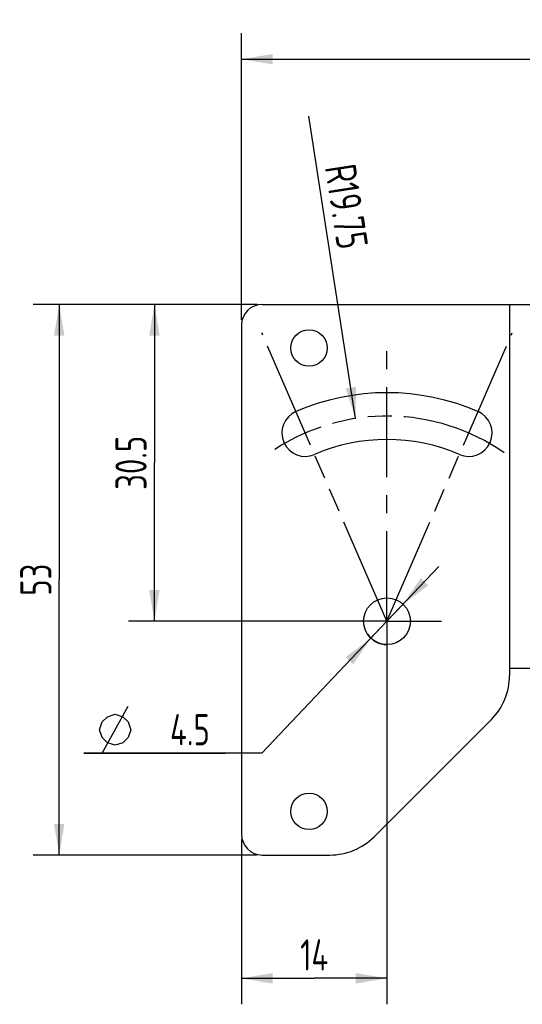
# Model space of a CAD drawing. Header units: millimetres. Extents: x 80 to 332, y 122 to 222.
# Tile 2 of 4: x 144 to 192, y 127 to 222. Entities that reach past the tile are written whole.
import ezdxf

# ---------------------------------------------------------------- set-up
doc = ezdxf.new("R2010")
doc.units = ezdxf.units.MM
doc.header["$LTSCALE"] = 23.1
doc.linetypes.add('CENTER', pattern=[0.6, 0.375, -0.075, 0.075, -0.075])
doc.linetypes.add('PHANTOM', pattern=[0.8, 0.45, -0.05, 0.1, -0.05, 0.1, -0.05])
doc.layers.get('0').update_dxf_attribs({"linetype": 'CONTINUOUS'})
for name, color, linetype in [('000-ID2000X_DXF_DIMENSION', 7, 'CONTINUOUS'), ('DE-11-107728_DXF_AXIS', 7, 'CONTINUOUS'), ('DE-11-107728DXF_CONTINUOUS_LINE', 7, 'CONTINUOUS'), ('DIMS', 7, 'CONTINUOUS')]:
    doc.layers.add(name, color=color, linetype=linetype)
doc.styles.get("Standard").update_dxf_attribs({"font": 'ISOCP', "width": 0.8})
doc.dimstyles.new('DIMSTYLE_1', dxfattribs={"dimtxt": 3, "dimasz": 3, "dimexe": 2.5, "dimexo": 0.5, "dimgap": 0.75, "dimtad": 1, "dimdsep": 46, "dimtxsty": 'STANDARD', "dimblk": '_FILLED', "dimblk1": '_FILLED', "dimblk2": '_FILLED', "dimcen": 0.09, "dimclrt": 3, "dimazin": 2, "dimtp": 0.3, "dimtm": 0.3, "dimtfac": 1, "dimtofl": 0, "dimtmove": 0, "dimatfit": 3, "dimldrblk": '_FILLED', "dimfxl": 1, "dimtolj": 1, "dimarcsym": 0})
doc.dimstyles.new('DIMSTYLE_4', dxfattribs={"dimtxt": 3, "dimasz": 3, "dimexe": 2.5, "dimexo": 0.5, "dimtad": 1, "dimdsep": 46, "dimtxsty": 'STANDARD', "dimblk": '_FILLED', "dimblk1": '_FILLED', "dimblk2": '_FILLED', "dimcen": 0.09, "dimclrt": 3, "dimazin": 2, "dimtp": 0.1, "dimtm": 0.1, "dimtfac": 1, "dimtmove": 0, "dimatfit": 2, "dimldrblk": '_FILLED', "dimfxl": 1, "dimtolj": 1, "dimarcsym": 0})
doc.dimstyles.new('DIMSTYLE_5', dxfattribs={"dimtxt": 3, "dimasz": 3, "dimexe": 2.5, "dimexo": 0.5, "dimgap": 0.75, "dimtad": 1, "dimdsep": 46, "dimtxsty": 'STANDARD', "dimblk": '_FILLED', "dimblk1": '_FILLED', "dimblk2": '_FILLED', "dimcen": 0.09, "dimclrt": 3, "dimazin": 2, "dimtp": 0.2, "dimtm": 0.2, "dimtfac": 1, "dimtofl": 0, "dimtmove": 0, "dimatfit": 3, "dimldrblk": '_FILLED', "dimfxl": 1, "dimtolj": 1, "dimarcsym": 0})
doc.dimstyles.new('DIMSTYLE_6', dxfattribs={"dimtxt": 3, "dimasz": 3, "dimexe": 2.5, "dimexo": 0.5, "dimgap": 0.75, "dimtad": 1, "dimdsep": 46, "dimtxsty": 'STANDARD', "dimblk": '_FILLED', "dimblk1": '_FILLED', "dimblk2": '_FILLED', "dimcen": 0.09, "dimclrt": 3, "dimazin": 2, "dimtp": 0.2, "dimtm": 0.2, "dimtfac": 1, "dimtofl": 0, "dimtmove": 0, "dimatfit": 3, "dimldrblk": '_FILLED', "dimfxl": 1, "dimtolj": 1, "dimarcsym": 0})

# ---------------------------------------------------------------- blocks, each defined once
blk = doc.blocks.new('_FILLED')
at = {"color": 0, "linetype": 'ByBlock'}
blk.add_solid([(0, 0), (-1, 0.167), (-1, -0.167)], dxfattribs=at)
blk = doc.blocks.new('*D9')
at = {"layer": '000-ID2000X_DXF_DIMENSION', "color": 4}
for p, q in [((165.061, 193.028), (165.061, 220.629)), ((234.061, 188.978), (234.061, 220.629)), ((165.061, 218.129), (199.561, 218.129)), ((234.061, 218.129), (199.561, 218.129))]:
    blk.add_line(p, q, dxfattribs=at)
at = {"layer": '000-ID2000X_DXF_DIMENSION', "color": 4, "xscale": 3, "yscale": 3, "zscale": 3, "rotation": 180}
blk.add_blockref('_FILLED', (165.061, 218.129), dxfattribs=at)
at = {"layer": '000-ID2000X_DXF_DIMENSION', "color": 4, "xscale": 3, "yscale": 3, "zscale": 3}
blk.add_blockref('_FILLED', (234.061, 218.129), dxfattribs=at)
at = {"layer": '000-ID2000X_DXF_DIMENSION', "color": 3, "insert": (199.561, 221.879), "char_height": 3, "width": 4.40625, "attachment_point": 2, "line_spacing_factor": 0.9}
blk.add_mtext('69', dxfattribs=at)
blk = doc.blocks.new('*D14')
at = {"layer": '000-ID2000X_DXF_DIMENSION', "color": 4}
for p, q in [((166.561, 194.528), (145.022, 194.528)), ((147.522, 194.528), (147.522, 168.028)), ((147.522, 141.528), (147.522, 168.028)), ((166.561, 141.528), (145.022, 141.528))]:
    blk.add_line(p, q, dxfattribs=at)
at = {"layer": '000-ID2000X_DXF_DIMENSION', "color": 4, "xscale": 3, "yscale": 3, "zscale": 3}
for p, rotation in [((147.522, 194.528), 90), ((147.522, 141.528), 270)]:
    blk.add_blockref('_FILLED', p, dxfattribs=dict(at, rotation=rotation))
at = {"layer": '000-ID2000X_DXF_DIMENSION', "color": 3, "insert": (143.772, 168.028), "char_height": 3, "width": 4.40625, "attachment_point": 2, "rotation": 90, "line_spacing_factor": 0.9}
blk.add_mtext('53', dxfattribs=at)
blk = doc.blocks.new('*D15')
at = {"layer": '000-ID2000X_DXF_DIMENSION', "color": 4}
blk.add_line((176.041, 183.546), (171.539, 212.634), dxfattribs=at)
at = {"layer": '000-ID2000X_DXF_DIMENSION', "color": 4, "xscale": 3, "yscale": 3, "zscale": 3, "rotation": 278.7975508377}
blk.add_blockref('_FILLED', (176.041, 183.546), dxfattribs=at)
at = {"layer": '000-ID2000X_DXF_DIMENSION', "color": 3, "insert": (177.267, 200.145), "char_height": 3, "width": 13.21875, "attachment_point": 3, "rotation": 278.79755, "line_spacing_factor": 0.9}
blk.add_mtext('R19.75', dxfattribs=at)
blk = doc.blocks.new('*D16')
at = {"layer": '000-ID2000X_DXF_DIMENSION', "color": 4}
for p, q in [((179.061, 164.028), (184.054, 169.286)), ((180.611, 165.66), (179.061, 164.028)), ((179.061, 164.028), (167.011, 151.339)), ((177.512, 162.397), (179.061, 164.028)), ((167.011, 151.339), (149.902, 151.339)), ((149.902, 151.339), (163.511, 151.339))]:
    blk.add_line(p, q, dxfattribs=at)
at = {"layer": '000-ID2000X_DXF_DIMENSION', "color": 4, "xscale": 3, "yscale": 3, "zscale": 3}
for p, rotation in [((180.611, 165.66), 226.480677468), ((177.512, 162.397), 46.480677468)]:
    blk.add_blockref('_FILLED', p, dxfattribs=dict(at, rotation=rotation))
at = {"layer": '000-ID2000X_DXF_DIMENSION', "color": 3, "insert": (162.011, 155.089), "char_height": 3, "width": 10.60938, "attachment_point": 3, "line_spacing_factor": 0.9}
blk.add_mtext('{\\ftxt.shx;\\W1.333333;\\H3.000000; }4.5', dxfattribs=at)
blk = doc.blocks.new('*D17')
at = {"layer": '000-ID2000X_DXF_DIMENSION', "color": 4}
for p, q in [((179.061, 163.528), (179.061, 127.157)), ((165.061, 143.028), (165.061, 127.157)), ((165.061, 129.657), (172.061, 129.657)), ((179.061, 129.657), (172.061, 129.657))]:
    blk.add_line(p, q, dxfattribs=at)
at = {"layer": '000-ID2000X_DXF_DIMENSION', "color": 4, "xscale": 3, "yscale": 3, "zscale": 3, "rotation": 180}
blk.add_blockref('_FILLED', (165.061, 129.657), dxfattribs=at)
at = {"layer": '000-ID2000X_DXF_DIMENSION', "color": 4, "xscale": 3, "yscale": 3, "zscale": 3}
blk.add_blockref('_FILLED', (179.061, 129.657), dxfattribs=at)
at = {"layer": '000-ID2000X_DXF_DIMENSION', "color": 3, "insert": (172.061, 133.407), "char_height": 3, "width": 4.40625, "attachment_point": 2, "line_spacing_factor": 0.9}
blk.add_mtext('14', dxfattribs=at)
blk = doc.blocks.new('*D18')
at = {"layer": '000-ID2000X_DXF_DIMENSION', "color": 4}
for p, q in [((166.561, 194.528), (154.182, 194.528)), ((156.682, 194.528), (156.682, 179.278)), ((156.682, 164.028), (156.682, 179.278)), ((178.561, 164.028), (154.182, 164.028))]:
    blk.add_line(p, q, dxfattribs=at)
at = {"layer": '000-ID2000X_DXF_DIMENSION', "color": 4, "xscale": 3, "yscale": 3, "zscale": 3}
for p, rotation in [((156.682, 194.528), 90), ((156.682, 164.028), 270)]:
    blk.add_blockref('_FILLED', p, dxfattribs=dict(at, rotation=rotation))
at = {"layer": '000-ID2000X_DXF_DIMENSION', "color": 3, "insert": (152.932, 179.278), "char_height": 3, "width": 8.8125, "attachment_point": 2, "rotation": 90, "line_spacing_factor": 0.9}
blk.add_mtext('30.5', dxfattribs=at)

msp = doc.modelspace()

# ---------------------------------------------------------------- linework, layer by layer
at = {"color": 7, "linetype": 'PHANTOM'}
for q in [(167.015, 191.789), (191.102, 191.775)]:
    msp.add_line((179.061, 164.028), q, dxfattribs=at)
msp.add_arc((179.061, 164.028), 19.75, 55.15778, 123.14813, dxfattribs=at)
at = {"layer": '000-ID2000X_DXF_DIMENSION', "color": 3}
msp.add_line((151.652, 151.339), (154.152, 155.839), dxfattribs=at)
msp.add_lwpolyline([(151.402, 153.589), (151.652, 154.339), (152.152, 154.839), (152.902, 155.089), (153.652, 154.839), (154.152, 154.339), (154.402, 153.589), (154.152, 152.839), (153.652, 152.339), (152.902, 152.089), (152.152, 152.339), (151.652, 152.839), (151.402, 153.589)], dxfattribs=at)
at = {"layer": 'DE-11-107728_DXF_AXIS', "color": 1, "linetype": 'CENTER'}
for q in [(179.061, 190.41), (173.811, 164.028), (179.061, 158.778), (184.311, 164.028)]:
    msp.add_line((179.061, 164.028), q, dxfattribs=at)
at = {"layer": 'DE-11-107728DXF_CONTINUOUS_LINE', "color": 7}
for p, q in [((167.061, 194.528), (193.061, 194.528)), ((165.061, 192.528), (165.061, 143.528)), ((190.861, 159.528), (190.861, 158.814)), ((190.861, 159.528), (193.061, 159.528)), ((177.819, 143.286), (189.104, 154.571)), ((167.061, 141.528), (173.576, 141.528))]:
    msp.add_line(p, q, dxfattribs=at)
at = {"layer": 'DE-11-107728DXF_CONTINUOUS_LINE', "color": 4}
msp.add_line((190.861, 194.528), (190.861, 159.528), dxfattribs=at)
at = {"layer": 'DE-11-107728DXF_CONTINUOUS_LINE', "color": 7}
for centre, radius in [((171.561, 190.328), 1.75), ((179.061, 164.028), 2.25), ((171.561, 145.728), 1.75)]:
    msp.add_circle(centre, radius, dxfattribs=at)
for centre, radius, start, end in [((167.061, 192.528), 2, 90, 180), ((179.061, 164.028), 22, 66.54157, 113.45843), ((171.199, 182.146), 2.25, 113.45843, 293.45843), ((186.924, 182.146), 2.25, 246.54157, 66.54157), ((179.061, 164.028), 17.5, 66.54157, 113.45843), ((184.861, 158.814), 6, 315, 360), ((167.061, 143.528), 2, 180, 270), ((173.576, 147.528), 6, 270, 315)]:
    msp.add_arc(centre, radius, start, end, dxfattribs=at)
at = {"layer": 'DIMS', "color": 4}
msp.add_arc((179.061, 164.028), 2.25, 213.95154, 270, dxfattribs=at)

# ---------------------------------------------------------------- dimensions: what is measured, and where the dimension line sits
at = {"layer": '000-ID2000X_DXF_DIMENSION', "color": 4}
dim = msp.add_linear_dim(base=(234.061, 218.129), p1=(165.061, 192.528), p2=(234.061, 188.478), dimstyle='DIMSTYLE_1', dxfattribs=at)
dim.commit()
dim.dimension.update_dxf_attribs({"geometry": '*D9', "text_midpoint": (199.517, 218.129), "dimtype": 160})
dim = msp.add_radius_dim(center=(179.061, 164.028), mpoint=(176.041, 183.546), text='R<>', dimstyle='DIMSTYLE_6', override={"dimpost": '<>'}, dxfattribs=at)
dim.commit()
dim.dimension.update_dxf_attribs({"geometry": '*D15', "text_midpoint": (172.55, 206.103), "dimtype": 164})
for base, p1, p2, angle, dimstyle, picture, middle in [((147.522, 141.528), (167.061, 194.528), (167.061, 141.528), 270, 'DIMSTYLE_1', '*D14', (147.522, 167.99)), ((156.682, 194.528), (179.061, 164.028), (167.061, 194.528), 90, 'DIMSTYLE_1', '*D18', (156.682, 179.234)), ((165.061, 129.657), (179.061, 164.028), (165.061, 143.528), 180, 'DIMSTYLE_5', '*D17', (172.205, 129.657))]:
    dim = msp.add_linear_dim(base=base, p1=p1, p2=p2, angle=angle, dimstyle=dimstyle, dxfattribs=at)
    dim.commit()
    dim.dimension.update_dxf_attribs({"geometry": picture, "text_midpoint": middle, "dimtype": 160})
dim = msp.add_diameter_dim_2p(p1=(177.512, 162.397), p2=(180.611, 165.66), text='%%c<>', dimstyle='DIMSTYLE_4', override={"dimtih": 1, "dimtoh": 1, "dimpost": '<>'}, dxfattribs=at)
dim.commit()
dim.dimension.update_dxf_attribs({"geometry": '*D16', "text_midpoint": (158.707, 153.589), "dimtype": 163})

doc.saveas('drawing.dxf')
